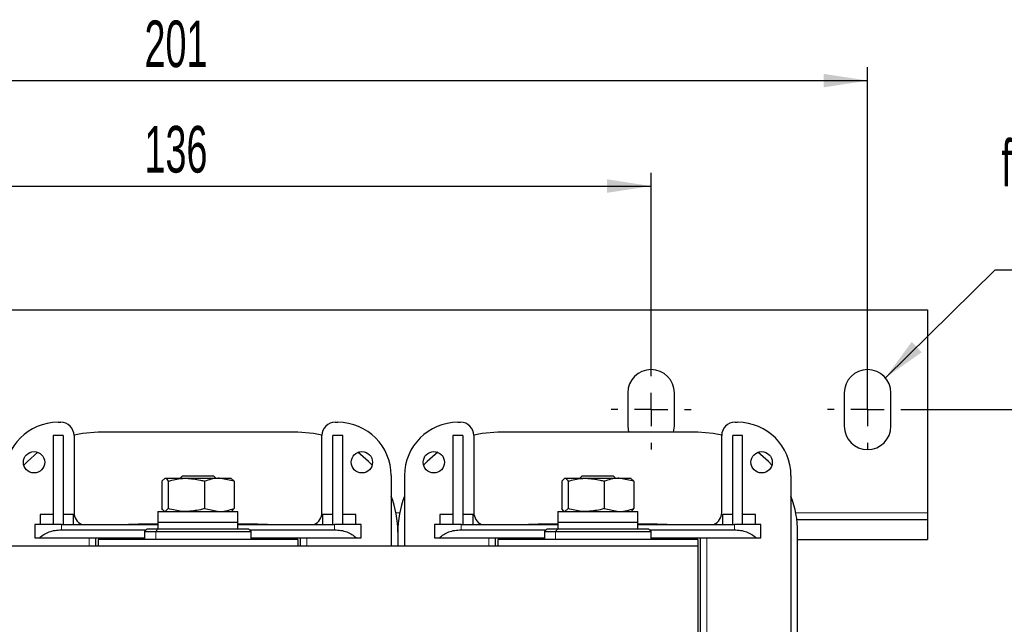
# Model space of a CAD drawing. Header units: millimetres. Extents: x 5 to 418, y 2 to 292.
# Tile 4 of 20: x 84 to 157, y 111 to 156. Entities that reach past the tile are written whole.
import ezdxf

# ---------------------------------------------------------------- set-up
doc = ezdxf.new("R2010")
doc.units = ezdxf.units.MM
doc.layers.add('SLD-0', color=7, linetype='Continuous')
doc.styles.add('SLDTEXTSTYLE0', font='TXT', dxfattribs={"width": 0.605})
doc.dimstyles.new('SLDDIMSTYLE0', dxfattribs={"dimtxt": 3.5, "dimasz": 3.302, "dimexe": 0, "dimexo": 0.0625, "dimgap": 0.875, "dimtad": 1, "dimlfac": 2, "dimrnd": 1e-09, "dimzin": 12, "dimdsep": 46, "dimtxsty": 'SLDTEXTSTYLE0', "dimsah": 1, "dimcen": 0.09, "dimadec": 0, "dimazin": 3, "dimtfac": 1, "dimtofl": 0, "dimtmove": 0, "dimatfit": 3, "dimfxl": 1, "dimfrac": 2, "dimtolj": 1, "dimtzin": 12, "dimarcsym": 0})
doc.dimstyles.new('SLDDIMSTYLE1', dxfattribs={"dimtxt": 3.5, "dimasz": 3.302, "dimexe": 0, "dimexo": 0.0625, "dimgap": 0.875, "dimtad": 1, "dimdec": 0, "dimlfac": 2, "dimrnd": 1e-09, "dimzin": 12, "dimdsep": 46, "dimtxsty": 'SLDTEXTSTYLE0', "dimsah": 1, "dimcen": 0.09, "dimadec": 0, "dimazin": 3, "dimtfac": 1, "dimtofl": 0, "dimtmove": 0, "dimatfit": 3, "dimfxl": 1, "dimfrac": 2, "dimtolj": 1, "dimtzin": 12, "dimarcsym": 0})
doc.dimstyles.new('SLDDIMSTYLE2', dxfattribs={"dimtxt": 0.18, "dimasz": 3.302, "dimexe": 0, "dimexo": 0.0625, "dimgap": 0, "dimtad": 0, "dimtih": 1, "dimtoh": 1, "dimdec": 0, "dimrnd": 1e-09, "dimzin": 0, "dimdsep": 46, "dimtxsty": 'Standard', "dimsah": 1, "dimcen": 0.09, "dimadec": 0, "dimazin": 0, "dimtfac": 3.302, "dimtdec": 0, "dimtofl": 0, "dimtmove": 0, "dimatfit": 3, "dimfxl": 1, "dimfrac": 2, "dimtolj": 1, "dimtzin": 0, "dimarcsym": 0})

# ---------------------------------------------------------------- blocks, each defined once
blk = doc.blocks.new('_D_4')
at = {"layer": 'SLD-0'}
for p, q in [((46.643, 130.21), (46.643, 152.909)), ((147.143, 128.46), (147.143, 152.909)), ((46.643, 151.909), (147.143, 151.909))]:
    blk.add_line(p, q, dxfattribs=at)
for points in [[(46.643, 151.909), (49.945, 151.401), (49.945, 152.417)], [(147.143, 151.909), (143.841, 152.417), (143.841, 151.401)]]:
    blk.add_solid(points, dxfattribs=at)
at = {"layer": 'SLD-0', "insert": (92.883, 156.421), "char_height": 3.5, "attachment_point": 1, "style": 'SLDTEXTSTYLE0'}
blk.add_mtext('201', dxfattribs=at)
blk = doc.blocks.new('_D_5')
at = {"layer": 'SLD-0'}
for p, q in [((62.893, 130.21), (62.893, 144.994)), ((130.893, 130.21), (130.893, 144.994)), ((62.893, 143.994), (130.893, 143.994))]:
    blk.add_line(p, q, dxfattribs=at)
for points in [[(62.893, 143.994), (66.195, 143.486), (66.195, 144.502)], [(130.893, 143.994), (127.591, 144.502), (127.591, 143.486)]]:
    blk.add_solid(points, dxfattribs=at)
at = {"layer": 'SLD-0', "insert": (92.883, 148.506), "char_height": 3.5, "attachment_point": 1, "style": 'SLDTEXTSTYLE0'}
blk.add_mtext('136', dxfattribs=at)
blk = doc.blocks.new('_D_6')
at = {"layer": 'SLD-0'}
for p, q in [((150.143, 127.21), (161.159, 127.21)), ((160.159, 127.21), (160.159, 87.06)), ((150.143, 87.06), (161.159, 87.06))]:
    blk.add_line(p, q, dxfattribs=at)
for points in [[(160.159, 127.21), (159.651, 123.908), (160.667, 123.908)], [(160.159, 87.06), (160.667, 90.362), (159.651, 90.362)]]:
    blk.add_solid(points, dxfattribs=at)
at = {"layer": 'SLD-0', "insert": (155.647, 104.462), "char_height": 3.5, "attachment_point": 1, "rotation": 90, "style": 'SLDTEXTSTYLE0'}
blk.add_mtext('80', dxfattribs=at)
blk = doc.blocks.new('SW_NOTE_0_1')
at = {"layer": 'SLD-0', "color": 0}
blk.add_line((14.318, 0), (0, 0), dxfattribs=at)
at = {"layer": 'SLD-0', "color": 0, "attachment_point": 1, "style": 'SLDTEXTSTYLE0'}
for s, insert, char_height in [('für M6', (0.49, 9.796), 3.5), ('for M6', (1.681, 4.131), 3.175)]:
    blk.add_mtext(s, dxfattribs=dict(at, insert=insert, char_height=char_height))
blk = doc.blocks.new('SW_CENTERMARKSYMBOL_2')
at = {"layer": 'SLD-0', "color": 0}
for p, q in [((0, 2.5), (0, 3)), ((0, 0), (0, 1.25)), ((-2.5, 0), (-3, 0)), ((0, 0), (-1.25, 0)), ((0, 0), (0, -1.25)), ((0, 0), (1.25, 0)), ((2.5, 0), (3, 0)), ((0, -2.5), (0, -3))]:
    blk.add_line(p, q, dxfattribs=at)
blk = doc.blocks.new('SW_CENTERMARKSYMBOL_7')
at = {"layer": 'SLD-0', "color": 0}
for p, q in [((0, 2.5), (0, 3)), ((0, 0), (0, 1.25)), ((-2.5, 0), (-3, 0)), ((0, 0), (-1.25, 0)), ((0, 0), (0, -1.25)), ((0, 0), (1.25, 0)), ((2.5, 0), (3, 0)), ((0, -2.5), (0, -3))]:
    blk.add_line(p, q, dxfattribs=at)

msp = doc.modelspace()

# ---------------------------------------------------------------- linework, layer by layer
at = {"color": 7, "linetype": 'Continuous', "lineweight": 25}
for p, q in [((42.1433, 134.7102), (151.6433, 134.7102)), ((151.6433, 134.7102), (151.6433, 119.4602)), ((129.1433, 128.4602), (129.1433, 125.9602)), ((132.6433, 125.9602), (132.6433, 128.4602)), ((145.3933, 128.4602), (145.3933, 125.9602)), ((148.8933, 125.9602), (148.8933, 128.4602)), ((86.3933, 126.2602), (86.5933, 126.2602)), ((107.1933, 126.2602), (107.3933, 126.2602)), ((116.3933, 126.2602), (116.5933, 126.2602)), ((129.1433, 125.9602), (129.2021, 125.5102)), ((132.5845, 125.5102), (132.6433, 125.9602)), ((137.1933, 126.2602), (137.3933, 126.2602)), ((86.7683, 125.2602), (86.0183, 125.2602)), ((86.0183, 125.2602), (86.0183, 118.5852)), ((86.7683, 125.2602), (86.7683, 118.5852)), ((87.5933, 125.2602), (87.5933, 119.4922)), ((104.3933, 125.5102), (89.3933, 125.5102)), ((106.1933, 119.4922), (106.1933, 125.2602)), ((107.0183, 118.5852), (107.0183, 125.2602)), ((107.7683, 125.2602), (107.0183, 125.2602)), ((107.7683, 118.5852), (107.7683, 125.2602)), ((116.7683, 125.2602), (116.0183, 125.2602)), ((116.0183, 125.2602), (116.0183, 118.5852)), ((116.7683, 125.2602), (116.7683, 118.5852)), ((117.5933, 125.2602), (117.5933, 119.4922)), ((134.3933, 125.5102), (119.3933, 125.5102)), ((136.1933, 119.4922), (136.1933, 125.2602)), ((137.0183, 118.5852), (137.0183, 125.2602)), ((137.7683, 125.2602), (137.0183, 125.2602)), ((137.7683, 118.5852), (137.7683, 125.2602)), ((94.1879, 121.8369), (94.4282, 122.0602)), ((94.4282, 122.0602), (96.0212, 122.0602)), ((95.7, 122.2102), (95.55, 122.0602)), ((98.0865, 122.2102), (95.7, 122.2102)), ((96.0212, 122.0602), (98.4863, 122.0602)), ((98.2365, 122.0602), (98.0865, 122.2102)), ((99.5987, 121.8369), (98.4863, 122.0602)), ((98.4863, 122.0602), (99.3916, 122.0602)), ((99.5987, 121.8369), (99.3584, 122.0602)), ((111.3933, 122.2602), (111.3933, 116.9602)), ((112.3933, 122.2602), (112.3933, 116.9602)), ((124.1879, 121.8369), (124.4282, 122.0602)), ((124.4282, 122.0602), (126.0212, 122.0602)), ((125.7, 122.2102), (125.55, 122.0602)), ((128.0865, 122.2102), (125.7, 122.2102)), ((126.0212, 122.0602), (128.4863, 122.0602)), ((128.2365, 122.0602), (128.0865, 122.2102)), ((129.5987, 121.8369), (128.4863, 122.0602)), ((128.4863, 122.0602), (129.3916, 122.0602)), ((129.5987, 121.8369), (129.3584, 122.0602)), ((141.3933, 122.2602), (141.3933, 92.0102)), ((94.1879, 121.8369), (94.1879, 119.7835)), ((94.6685, 121.8369), (94.6685, 119.7835)), ((97.3739, 121.8369), (97.3739, 119.7835)), ((99.5987, 121.8369), (99.5987, 119.7835)), ((124.1879, 121.8369), (124.1879, 119.7835)), ((124.6685, 121.8369), (124.6685, 119.7835)), ((127.3739, 121.8369), (127.3739, 119.7835)), ((129.5987, 121.8369), (129.5987, 119.7835)), ((94.6685, 119.7835), (94.4282, 119.5602)), ((97.3739, 119.7835), (98.4863, 119.5602)), ((124.6685, 119.7835), (124.4282, 119.5602)), ((127.3739, 119.7835), (128.4863, 119.5602)), ((86.0183, 119.3352), (85.0433, 119.3352)), ((85.0433, 119.3352), (85.0433, 118.5852)), ((87.5433, 119.3352), (86.7683, 119.3352)), ((87.5433, 118.5852), (87.5433, 119.3352)), ((93.8933, 119.5602), (93.8933, 118.7602)), ((93.8933, 119.5602), (99.8933, 119.5602)), ((99.8933, 118.7602), (99.8933, 119.5602)), ((107.0183, 119.3352), (106.2433, 119.3352)), ((106.2433, 119.3352), (106.2433, 118.5852)), ((108.7433, 119.3352), (107.7683, 119.3352)), ((108.7433, 118.5852), (108.7433, 119.3352)), ((116.0183, 119.3352), (115.0433, 119.3352)), ((115.0433, 119.3352), (115.0433, 118.5852)), ((117.5433, 119.3352), (116.7683, 119.3352)), ((117.5433, 118.5852), (117.5433, 119.3352)), ((123.8933, 119.5602), (123.8933, 118.7602)), ((123.8933, 119.5602), (129.8933, 119.5602)), ((129.8933, 118.7602), (129.8933, 119.5602)), ((137.0183, 119.3352), (136.2433, 119.3352)), ((136.2433, 119.3352), (136.2433, 118.5852)), ((138.7433, 119.3352), (137.7683, 119.3352)), ((138.7433, 118.5852), (138.7433, 119.3352)), ((141.8329, 118.9602), (151.6433, 118.9602)), ((151.6433, 119.4602), (151.6433, 118.9602)), ((151.6433, 118.9602), (151.6433, 117.4602)), ((84.6433, 118.5852), (84.6433, 117.5852)), ((86.0183, 118.5852), (84.6433, 118.5852)), ((86.0188, 118.5852), (86.0183, 118.5852)), ((86.6433, 118.5852), (86.0188, 118.5852)), ((86.6433, 118.5852), (93.8933, 118.5852)), ((93.0933, 118.2602), (92.8933, 118.0602)), ((93.0933, 118.2602), (93.8903, 118.2602)), ((93.8903, 118.2602), (100.6933, 118.2602)), ((93.8933, 118.7602), (93.8933, 118.2602)), ((93.8933, 118.7602), (99.8933, 118.7602)), ((99.8933, 118.2602), (99.8933, 118.7602)), ((99.8933, 118.5852), (107.1433, 118.5852)), ((100.8933, 118.0602), (100.6933, 118.2602)), ((107.7678, 118.5852), (107.1433, 118.5852)), ((107.7683, 118.5852), (107.7678, 118.5852)), ((109.1433, 118.5852), (107.7683, 118.5852)), ((109.1433, 117.5852), (109.1433, 118.5852)), ((114.6433, 118.5852), (114.6433, 117.5852)), ((116.0183, 118.5852), (114.6433, 118.5852)), ((116.0188, 118.5852), (116.0183, 118.5852)), ((116.6433, 118.5852), (116.0188, 118.5852)), ((116.6433, 118.5852), (123.8933, 118.5852)), ((123.0933, 118.2602), (122.8933, 118.0602)), ((123.0933, 118.2602), (123.8903, 118.2602)), ((123.8903, 118.2602), (130.6933, 118.2602)), ((123.8933, 118.7602), (123.8933, 118.2602)), ((123.8933, 118.7602), (129.8933, 118.7602)), ((129.8933, 118.2602), (129.8933, 118.7602)), ((129.8933, 118.5852), (137.1433, 118.5852)), ((130.8933, 118.0602), (130.6933, 118.2602)), ((137.7678, 118.5852), (137.1433, 118.5852)), ((137.7683, 118.5852), (137.7678, 118.5852)), ((139.1433, 118.5852), (137.7683, 118.5852)), ((139.1433, 117.5852), (139.1433, 118.5852)), ((84.6433, 117.5852), (85.007, 117.5852)), ((85.007, 117.5852), (92.8933, 117.5852)), ((86.6433, 118.1852), (93.0183, 118.1852)), ((89.2183, 116.9602), (89.2183, 117.5852)), ((92.8933, 118.0602), (92.8933, 117.4602)), ((92.8933, 118.0602), (93.7323, 118.0602)), ((93.7323, 118.0602), (100.8933, 118.0602)), ((100.7683, 118.1852), (107.1433, 118.1852)), ((100.8933, 117.4602), (100.8933, 118.0602)), ((100.8933, 117.5852), (108.7796, 117.5852)), ((104.5683, 117.5852), (104.5683, 116.9602)), ((108.7796, 117.5852), (109.1433, 117.5852)), ((111.8933, 118.0102), (111.8933, 116.9602)), ((114.6433, 117.5852), (115.007, 117.5852)), ((115.007, 117.5852), (122.8933, 117.5852)), ((116.6433, 118.1852), (123.0183, 118.1852)), ((119.2183, 116.9602), (119.2183, 117.5852)), ((122.8933, 118.0602), (122.8933, 117.4602)), ((122.8933, 118.0602), (123.7323, 118.0602)), ((123.7323, 118.0602), (130.8933, 118.0602)), ((130.7683, 118.1852), (137.1433, 118.1852)), ((130.8933, 117.4602), (130.8933, 118.0602)), ((130.8933, 117.5852), (138.7796, 117.5852)), ((134.5683, 117.5852), (134.5683, 96.6852)), ((138.7796, 117.5852), (139.1433, 117.5852)), ((141.8933, 96.2602), (141.8933, 118.0102)), ((134.3933, 116.9602), (59.3933, 116.9602)), ((89.3933, 117.4602), (89.3933, 116.9602)), ((104.3933, 117.4602), (89.3933, 117.4602)), ((104.3933, 117.4602), (104.3933, 116.9602)), ((119.3933, 117.4602), (119.3933, 116.9602)), ((134.3933, 117.4602), (119.3933, 117.4602)), ((134.3933, 117.4602), (134.3933, 116.9602)), ((134.3933, 116.9602), (134.3933, 97.3102)), ((141.8933, 117.4602), (151.6433, 117.4602))]:
    msp.add_line(p, q, dxfattribs=at)
at = {"color": 7, "linetype": 'Continuous', "lineweight": 18}
for p, q in [((111.7518, 119.4602), (112.0348, 119.4602)), ((141.7518, 119.4602), (151.6433, 119.4602)), ((86.6433, 118.5852), (86.6433, 118.1852)), ((93.8903, 118.2602), (93.7323, 118.0602)), ((107.1433, 118.1852), (107.1433, 118.5852)), ((116.6433, 118.5852), (116.6433, 118.1852)), ((123.8903, 118.2602), (123.7323, 118.0602)), ((137.1433, 118.1852), (137.1433, 118.5852)), ((88.7183, 117.5852), (88.7183, 116.9602)), ((93.7323, 117.4602), (93.7323, 118.0602)), ((105.0683, 116.9602), (105.0683, 117.5852)), ((118.7183, 117.5852), (118.7183, 116.9602)), ((123.7323, 117.4602), (123.7323, 118.0602)), ((135.0683, 96.6852), (135.0683, 117.5852))]:
    msp.add_line(p, q, dxfattribs=at)
at = {"color": 7, "linetype": 'Continuous', "lineweight": 25, "flags": 128}
for points in [[(89.3933, 125.5102), (88.22, 125.4178), (87.5928, 125.2909)], [(106.1938, 125.2909), (105.5666, 125.4178), (104.3933, 125.5102)], [(119.3933, 125.5102), (118.22, 125.4178), (117.5928, 125.2909)], [(136.1938, 125.2909), (135.5666, 125.4178), (134.3933, 125.5102)], [(84.886, 124.0047), (84.09, 123.3135), (83.8256, 123.0352)], [(109.961, 123.0352), (109.6966, 123.3135), (108.9006, 124.0047)], [(114.886, 124.0047), (114.09, 123.3135), (113.8256, 123.0352)], [(139.961, 123.0352), (139.6966, 123.3135), (138.9006, 124.0047)], [(90.9351, 118.5852), (92.4243, 118.6289), (93.8933, 118.6598)], [(99.8933, 118.6598), (101.3623, 118.6289), (102.8515, 118.5852)], [(120.9351, 118.5852), (122.4243, 118.6289), (123.8933, 118.6598)], [(129.8933, 118.6598), (131.3623, 118.6289), (132.8515, 118.5852)]]:
    msp.add_lwpolyline(points, dxfattribs=at)
at = {"color": 7, "linetype": 'Continuous', "lineweight": 25}
for centre in [(84.5933, 123.2602), (109.1933, 123.2602), (114.5933, 123.2602), (139.1933, 123.2602)]:
    msp.add_circle(centre, 0.8, dxfattribs=at)
for centre, radius, start, end in [((130.8933, 128.4602), 1.75, 0, 180), ((147.1433, 128.4602), 1.75, 0, 180), ((86.3933, 122.2602), 4, 90, 180), ((86.5933, 125.2602), 1, 0, 90), ((107.1933, 125.2602), 1, 90, 180), ((107.3933, 122.2602), 4, 0, 90), ((116.3933, 122.2602), 4, 90, 180), ((116.5933, 125.2602), 1, 0, 90), ((137.1933, 125.2602), 1, 90, 180), ((137.3933, 122.2602), 4, 0, 90), ((147.1433, 125.9602), 1.75, 180, 0), ((104.3933, 118.0102), 7.5, 0, 21.03947), ((119.3933, 118.0102), 7.5, 158.96053, 180), ((134.3933, 118.0102), 7.5, 0, 21.03947), ((88.5933, 119.4922), 1, 180, 245.091591), ((105.1933, 119.4922), 1, 294.908409, 0), ((118.5933, 119.4922), 1, 180, 245.091591), ((135.1933, 119.4922), 1, 294.908409, 0)]:
    msp.add_arc(centre, radius, start, end, dxfattribs=at)
for points, knots in [([(94.4282, 122.0602), (94.4339, 122.06), (94.515, 122.0568), (94.5946, 121.9428), (94.6685, 121.8369)], [0, 0, 0, 0, 0.0702006, 1, 1, 1, 1]), ([(94.6685, 121.8369), (95.0056, 121.927), (95.4516, 122.0462), (95.9094, 122.0574), (96.0212, 122.0602)], [0, 0, 0, 0, 0.7556342, 1, 1, 1, 1]), ([(96.0212, 122.0602), (96.3753, 122.0331), (96.8333, 121.9981), (97.274, 121.8667), (97.3739, 121.8369)], [0, 0, 0, 0, 0.7730974, 1, 1, 1, 1]), ([(98.4863, 122.0602), (98.46, 122.06), (98.0843, 122.0568), (97.7162, 121.9428), (97.3739, 121.8369)], [0, 0, 0, 0, 0.0702006, 1, 1, 1, 1]), ([(124.4282, 122.0602), (124.4339, 122.06), (124.515, 122.0568), (124.5946, 121.9428), (124.6685, 121.8369)], [0, 0, 0, 0, 0.0702006, 1, 1, 1, 1]), ([(124.6685, 121.8369), (125.0056, 121.927), (125.4516, 122.0462), (125.9094, 122.0574), (126.0212, 122.0602)], [0, 0, 0, 0, 0.7556342, 1, 1, 1, 1]), ([(126.0212, 122.0602), (126.3753, 122.0331), (126.8333, 121.9981), (127.274, 121.8667), (127.3739, 121.8369)], [0, 0, 0, 0, 0.7730974, 1, 1, 1, 1]), ([(128.4863, 122.0602), (128.46, 122.06), (128.0843, 122.0568), (127.7162, 121.9428), (127.3739, 121.8369)], [0, 0, 0, 0, 0.0702006, 1, 1, 1, 1]), ([(94.4282, 119.5602), (94.4225, 119.5604), (94.3413, 119.5636), (94.2618, 119.6775), (94.1879, 119.7835)], [0, 0, 0, 0, 0.0702006, 1, 1, 1, 1]), ([(96.0212, 119.5602), (95.9094, 119.5629), (95.4516, 119.5741), (95.0056, 119.6934), (94.6685, 119.7835)], [0, 0, 0, 0, 0.2443658, 1, 1, 1, 1]), ([(97.3739, 119.7835), (97.274, 119.7537), (96.8333, 119.6222), (96.3753, 119.5872), (96.0212, 119.5602)], [0, 0, 0, 0, 0.2269026, 1, 1, 1, 1]), ([(98.4863, 119.5602), (98.5127, 119.5604), (98.8883, 119.5636), (99.2565, 119.6775), (99.5987, 119.7835)], [0, 0, 0, 0, 0.0702006, 1, 1, 1, 1]), ([(99.3584, 119.5602), (99.3641, 119.5604), (99.4453, 119.5636), (99.5248, 119.6775), (99.5987, 119.7835)], [0, 0, 0, 0, 0.0702006, 1, 1, 1, 1]), ([(124.4282, 119.5602), (124.4225, 119.5604), (124.3413, 119.5636), (124.2618, 119.6775), (124.1879, 119.7835)], [0, 0, 0, 0, 0.0702006, 1, 1, 1, 1]), ([(126.0212, 119.5602), (125.9094, 119.5629), (125.4516, 119.5741), (125.0056, 119.6934), (124.6685, 119.7835)], [0, 0, 0, 0, 0.24436583, 1, 1, 1, 1]), ([(127.3739, 119.7835), (127.274, 119.7537), (126.8333, 119.6222), (126.3753, 119.5872), (126.0212, 119.5602)], [0, 0, 0, 0, 0.2269026, 1, 1, 1, 1]), ([(128.4863, 119.5602), (128.5127, 119.5604), (128.8883, 119.5636), (129.2565, 119.6775), (129.5987, 119.7835)], [0, 0, 0, 0, 0.0702006, 1, 1, 1, 1]), ([(129.3584, 119.5602), (129.3641, 119.5604), (129.4453, 119.5636), (129.5248, 119.6775), (129.5987, 119.7835)], [0, 0, 0, 0, 0.0702006, 1, 1, 1, 1]), ([(85.007, 117.5852), (85.1102, 117.675), (85.3053, 117.8447), (85.7106, 118.0357), (86.1592, 118.161), (86.4844, 118.1772), (86.6433, 118.1852)], [0, 0, 0, 0, 0.2753883, 0.5202565, 0.7655923, 1, 1, 1, 1]), ([(107.1433, 118.1852), (107.3022, 118.1772), (107.6274, 118.161), (108.0759, 118.0357), (108.4813, 117.8447), (108.6764, 117.675), (108.7796, 117.5852)], [0, 0, 0, 0, 0.234403, 0.4797434, 0.7246053, 1, 1, 1, 1]), ([(115.007, 117.5852), (115.1102, 117.675), (115.3053, 117.8447), (115.7106, 118.0357), (116.1592, 118.161), (116.4844, 118.1772), (116.6433, 118.1852)], [0, 0, 0, 0, 0.2753883, 0.5202565, 0.7655923, 1, 1, 1, 1]), ([(137.1433, 118.1852), (137.3022, 118.1772), (137.6274, 118.161), (138.0759, 118.0357), (138.4813, 117.8447), (138.6764, 117.675), (138.7796, 117.5852)], [0, 0, 0, 0, 0.234403, 0.4797434, 0.7246053, 1, 1, 1, 1])]:
    msp.add_open_spline(points, degree=3, knots=knots, dxfattribs=at)

# ---------------------------------------------------------------- block references
at = {"layer": 'SLD-0'}
for name, p in [('SW_NOTE_0_1', (156.6878, 137.675)), ('SW_CENTERMARKSYMBOL_7', (130.8933, 127.2102)), ('SW_CENTERMARKSYMBOL_2', (147.1433, 127.2102))]:
    msp.add_blockref(name, p, dxfattribs=at)

# ---------------------------------------------------------------- dimensions: what is measured, and where the dimension line sits
for base, p1, p2, picture, middle in [((147.1433, 151.9093), (46.6433, 130.2102), (147.1433, 128.4602), '_D_4', (96.8933, 151.9093)), ((130.8933, 143.9939), (62.8933, 130.2102), (130.8933, 130.2102), '_D_5', (96.8933, 143.9939))]:
    dim = msp.add_linear_dim(base=base, p1=p1, p2=p2, dimstyle='SLDDIMSTYLE0', dxfattribs=at)
    dim.commit()
    dim.dimension.update_dxf_attribs({"geometry": picture, "text_midpoint": middle, "dimtype": 160})
dim = msp.add_linear_dim(base=(160.1589, 87.0602), p1=(150.1433, 127.2102), p2=(150.1433, 87.0602), angle=90, dimstyle='SLDDIMSTYLE1', dxfattribs=at)
dim.commit()
dim.dimension.update_dxf_attribs({"geometry": '_D_6', "text_midpoint": (160.1589, 107.1352), "dimtype": 160})

# ---------------------------------------------------------------- leaders
msp.add_leader([(148.4794, 129.5904), (156.6878, 137.675)], dimstyle='SLDDIMSTYLE2', dxfattribs=at)

doc.saveas('drawing.dxf')
